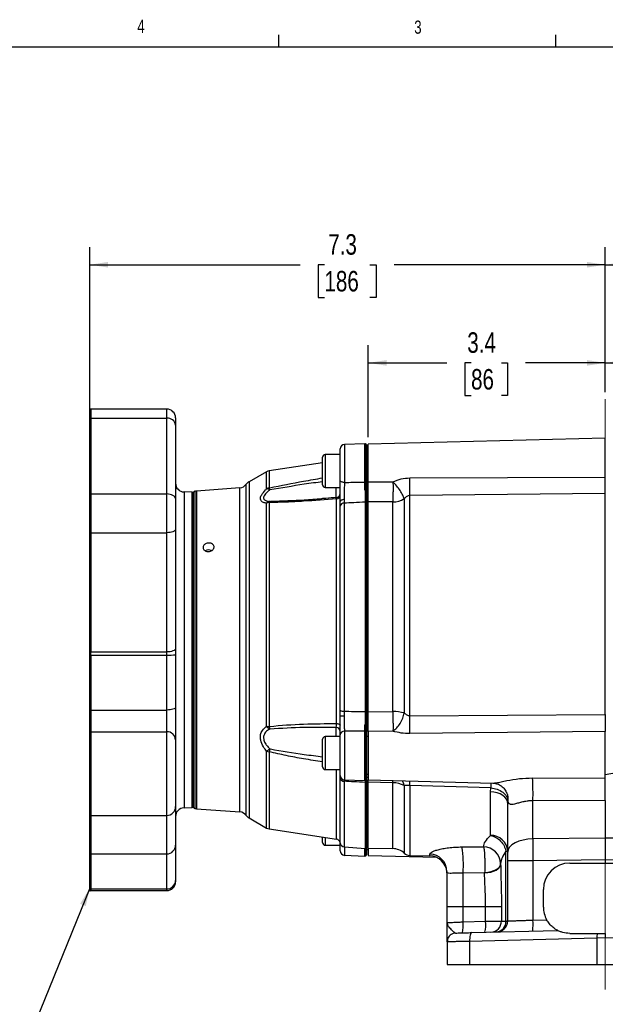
# Model space of a CAD drawing. Header units: inches. Extents: x 0.4 to 16.6, y 0.2 to 10.8.
# Tile 10 of 11: x 8.6 to 12.8, y 3.8 to 10.8. Entities that reach past the tile are written whole.
import ezdxf

# ---------------------------------------------------------------- set-up
doc = ezdxf.new("R2010")
doc.units = ezdxf.units.IN
doc.header["$MEASUREMENT"] = 0
doc.linetypes.add('CENTERX2', pattern=[0.8, 0.5, -0.1, 0.1, -0.1])
doc.layers.add('BORDER', color=7, linetype='Continuous', lineweight=25)
doc.layers.add('SLD-0', color=7, linetype='Continuous', lineweight=25)
doc.styles.add('SLDTEXTSTYLE0', font='TXT', dxfattribs={"width": 0.75})
doc.dimstyles.new('SLDDIMSTYLE0', dxfattribs={"dimtxt": 0.145833, "dimasz": 0.13, "dimexe": 0, "dimexo": 0.0625, "dimgap": 0.036458, "dimtad": 0, "dimtih": 1, "dimtoh": 1, "dimdec": 1, "dimlfac": 2, "dimrnd": 1e-09, "dimzin": 12, "dimdsep": 46, "dimtxsty": 'SLDTEXTSTYLE0', "dimsah": 1, "dimcen": 0.09, "dimadec": 0, "dimazin": 3, "dimtfac": 1, "dimtdec": 1, "dimtofl": 0, "dimtmove": 0, "dimatfit": 3, "dimfxl": 0, "dimfrac": 2, "dimtolj": 1, "dimtzin": 12, "dimarcsym": 0})
doc.dimstyles.new('SLDDIMSTYLE1', dxfattribs={"dimtxt": 0.18, "dimasz": 0.13, "dimexe": 0, "dimexo": 0.0625, "dimgap": 0, "dimtad": 0, "dimtih": 1, "dimtoh": 1, "dimdec": 0, "dimrnd": 1e-09, "dimzin": 0, "dimdsep": 46, "dimtxsty": 'Standard', "dimsah": 1, "dimcen": 0.09, "dimadec": 0, "dimazin": 0, "dimtfac": 0.13, "dimtdec": 0, "dimtofl": 0, "dimtmove": 0, "dimatfit": 3, "dimfxl": 0, "dimfrac": 2, "dimtolj": 1, "dimtzin": 0, "dimarcsym": 0})

# ---------------------------------------------------------------- blocks, each defined once
blk = doc.blocks.new('_D_4')
at = {"layer": 'SLD-0', "color": 7}
for p, q in [((9.127, 8.052), (9.127, 9.2179)), ((12.7906, 8.1877), (12.7906, 9.2179)), ((9.127, 9.0929), (10.6226, 9.0929)), ((10.7946, 9.0929), (10.7502, 9.0929)), ((10.7502, 9.0929), (10.7502, 8.8611)), ((11.1179, 9.0929), (11.1622, 9.0929)), ((11.1622, 9.0929), (11.1622, 8.8611)), ((12.7906, 9.0929), (11.2899, 9.0929)), ((10.7502, 8.8611), (10.7946, 8.8611)), ((11.1622, 8.8611), (11.1179, 8.8611))]:
    blk.add_line(p, q, dxfattribs=at)
for points in [[(9.127, 9.0929), (9.257, 9.0729), (9.257, 9.1129)], [(12.7906, 9.0929), (12.6606, 9.1129), (12.6606, 9.0729)]]:
    blk.add_solid(points, dxfattribs=at)
at = {"layer": 'SLD-0', "color": 7, "char_height": 0.14583, "attachment_point": 1, "style": 'SLDTEXTSTYLE0'}
for s, insert in [('7.3', (10.8216, 9.3104)), ('186', (10.7946, 9.0491))]:
    blk.add_mtext(s, dxfattribs=dict(at, insert=insert))
blk = doc.blocks.new('_D_5')
at = {"layer": 'SLD-0', "color": 7}
for p, q in [((11.1063, 7.8663), (11.1063, 8.52)), ((12.7906, 8.1877), (12.7906, 8.52)), ((11.1063, 8.395), (11.6645, 8.395)), ((11.8365, 8.395), (11.7922, 8.395)), ((11.7922, 8.395), (11.7922, 8.1633)), ((12.052, 8.395), (12.0964, 8.395)), ((12.0964, 8.395), (12.0964, 8.1633)), ((12.7906, 8.395), (12.2241, 8.395)), ((11.7922, 8.1633), (11.8365, 8.1633)), ((12.0964, 8.1633), (12.052, 8.1633))]:
    blk.add_line(p, q, dxfattribs=at)
for points in [[(11.1063, 8.395), (11.2363, 8.375), (11.2363, 8.415)], [(12.7906, 8.395), (12.6606, 8.415), (12.6606, 8.375)]]:
    blk.add_solid(points, dxfattribs=at)
at = {"layer": 'SLD-0', "color": 7, "char_height": 0.14583, "attachment_point": 1, "style": 'SLDTEXTSTYLE0'}
for s, insert in [('3.4', (11.8097, 8.6125)), ('86', (11.8365, 8.3513))]:
    blk.add_mtext(s, dxfattribs=dict(at, insert=insert))
blk = doc.blocks.new('_D_6')
at = {"layer": 'SLD-0', "color": 7}
for p, q in [((12.7906, 8.1877), (12.7906, 8.52)), ((14.0849, 7.5147), (14.0849, 8.52)), ((12.7906, 8.395), (13.1742, 8.395)), ((13.3462, 8.395), (13.3019, 8.395)), ((13.3019, 8.395), (13.3019, 8.1633)), ((13.5617, 8.395), (13.6061, 8.395)), ((13.6061, 8.395), (13.6061, 8.1633)), ((14.0849, 8.395), (13.7338, 8.395)), ((13.3019, 8.1633), (13.3462, 8.1633)), ((13.6061, 8.1633), (13.5617, 8.1633))]:
    blk.add_line(p, q, dxfattribs=at)
for points in [[(12.7906, 8.395), (12.9206, 8.375), (12.9206, 8.415)], [(14.0849, 8.395), (13.9549, 8.415), (13.9549, 8.375)]]:
    blk.add_solid(points, dxfattribs=at)
at = {"layer": 'SLD-0', "color": 7, "char_height": 0.14583, "attachment_point": 1, "style": 'SLDTEXTSTYLE0'}
for s, insert in [('2.6', (13.3193, 8.6125)), ('66', (13.3462, 8.3513))]:
    blk.add_mtext(s, dxfattribs=dict(at, insert=insert))
blk = doc.blocks.new('_D_7')
at = {"layer": 'SLD-0', "color": 7}
for p, q in [((12.7906, 8.1877), (12.7906, 9.2179)), ((14.6179, 6.9914), (14.6179, 9.2179)), ((12.7906, 9.0929), (13.3853, 9.0929)), ((13.5573, 9.0929), (13.5129, 9.0929)), ((13.5129, 9.0929), (13.5129, 8.8611)), ((13.7728, 9.0929), (13.8172, 9.0929)), ((13.8172, 9.0929), (13.8172, 8.8611)), ((14.6179, 9.0929), (13.9449, 9.0929)), ((13.5129, 8.8611), (13.5573, 8.8611)), ((13.8172, 8.8611), (13.7728, 8.8611))]:
    blk.add_line(p, q, dxfattribs=at)
for points in [[(12.7906, 9.0929), (12.9206, 9.0729), (12.9206, 9.1129)], [(14.6179, 9.0929), (14.4879, 9.1129), (14.4879, 9.0729)]]:
    blk.add_solid(points, dxfattribs=at)
at = {"layer": 'SLD-0', "color": 7, "char_height": 0.14583, "attachment_point": 1, "style": 'SLDTEXTSTYLE0'}
for s, insert in [('3.7', (13.5304, 9.3104)), ('93', (13.5573, 9.0491))]:
    blk.add_mtext(s, dxfattribs=dict(at, insert=insert))

msp = doc.modelspace()

# ---------------------------------------------------------------- linework, layer by layer
at = {"color": 7, "linetype": 'Continuous', "lineweight": 25}
for p, q in [((9.127, 8.002), (9.127, 8.0665)), ((9.135, 8.0663), (9.1291, 8.0665)), ((9.6738, 8.0663), (9.135, 8.0663)), ((9.135, 8.0663), (9.135, 8.0018)), ((9.127, 7.4627), (9.127, 8.002)), ((9.1291, 8.0019), (9.1291, 7.4627)), ((9.135, 8.0018), (9.1291, 8.0019)), ((9.135, 8.0018), (9.135, 7.4626)), ((9.135, 8.0018), (9.6738, 8.0018)), ((9.6738, 7.4626), (9.6738, 8.0018)), ((9.7363, 8.0038), (9.7363, 7.9525)), ((9.7363, 7.9525), (9.7363, 7.4295)), ((12.7906, 7.8605), (11.1063, 7.8163)), ((12.7906, 7.5818), (12.7906, 7.8605)), ((10.9061, 7.5581), (10.9061, 7.7839)), ((11.0813, 7.8202), (10.9363, 7.8152)), ((11.0938, 7.8121), (11.0938, 7.5511)), ((11.1063, 7.7745), (11.0938, 7.7745)), ((11.1063, 7.5495), (11.1063, 7.8163)), ((10.7814, 7.5277), (10.7814, 7.7242)), ((10.9061, 7.7432), (10.8004, 7.7432)), ((10.7814, 7.6851), (10.4009, 7.6275)), ((10.3835, 7.6214), (10.2583, 7.5494)), ((11.0938, 7.5699), (11.1063, 7.5699)), ((11.4015, 7.5766), (12.7906, 7.5818)), ((10.193, 7.5065), (9.884, 7.4834)), ((10.8004, 7.5087), (10.9061, 7.5087)), ((11.1063, 7.5495), (11.2816, 7.5486)), ((11.1063, 7.4272), (11.1063, 7.548)), ((9.127, 7.1873), (9.127, 7.4627)), ((9.1291, 7.4627), (9.1291, 7.1873)), ((9.135, 7.4626), (9.1291, 7.4627)), ((9.135, 7.4626), (9.135, 7.1874)), ((9.135, 7.4626), (9.6738, 7.4626)), ((9.6738, 7.1874), (9.6738, 7.4626)), ((9.7363, 7.4295), (9.7363, 7.2108)), ((9.8538, 7.475), (9.7966, 7.4769)), ((9.8613, 7.4671), (9.8613, 5.241)), ((10.8806, 5.8306), (10.8806, 7.4275)), ((10.935, 7.4231), (10.9347, 7.3977)), ((11.0871, 7.4833), (11.0872, 7.49)), ((11.0938, 7.4895), (11.0938, 7.4818)), ((11.0938, 7.4272), (11.0938, 7.4779)), ((11.1063, 7.4272), (11.0938, 7.4272)), ((11.0938, 7.4272), (11.0938, 5.8782)), ((11.1063, 7.4068), (11.1063, 7.4272)), ((11.3615, 7.4295), (11.3615, 5.9055)), ((12.7906, 7.4655), (11.4014, 7.4515)), ((11.4014, 5.886), (11.4014, 7.4515)), ((12.7906, 5.8934), (12.7906, 7.4655)), ((10.3835, 5.8116), (10.3835, 7.3965)), ((10.4009, 7.4015), (10.4009, 5.809)), ((10.906, 7.3768), (10.9061, 7.4063)), ((10.906, 5.9261), (10.906, 7.3768)), ((10.9347, 7.3977), (10.9347, 5.9174)), ((11.0854, 5.9157), (11.0854, 7.4048)), ((11.2805, 7.4059), (11.1063, 7.406)), ((11.1063, 5.9129), (11.1063, 7.406)), ((11.2805, 5.9153), (11.2805, 7.4059)), ((9.127, 6.3392), (9.127, 7.1873)), ((9.135, 7.1874), (9.1291, 7.1873)), ((9.1291, 7.1873), (9.1291, 6.3392)), ((9.135, 7.1874), (9.135, 6.3392)), ((9.135, 7.1874), (9.6738, 7.1874)), ((9.6738, 6.3392), (9.6738, 7.1874)), ((9.7363, 7.2108), (9.7363, 6.3626)), ((9.127, 6.3174), (9.127, 6.3392)), ((9.127, 6.3174), (9.1291, 6.3174)), ((9.127, 5.9263), (9.127, 6.3174)), ((9.1291, 6.3392), (9.135, 6.3392)), ((9.1291, 6.3392), (9.1291, 6.3174)), ((9.1291, 6.3174), (9.1291, 5.9263)), ((9.135, 6.3174), (9.1291, 6.3174)), ((9.135, 6.3392), (9.6738, 6.3392)), ((9.135, 6.3174), (9.135, 5.9264)), ((9.135, 6.3174), (9.6738, 6.3174)), ((9.6738, 5.9264), (9.6738, 6.3174)), ((9.7363, 6.319), (9.7363, 5.9448)), ((9.127, 5.7719), (9.127, 5.9263)), ((9.135, 5.9264), (9.1291, 5.9263)), ((9.1291, 5.9263), (9.1291, 5.7719)), ((9.135, 5.9264), (9.6738, 5.9264)), ((9.135, 5.9264), (9.135, 5.7717)), ((9.6738, 5.7717), (9.6738, 5.9264)), ((9.7363, 5.9448), (9.7363, 5.7142)), ((10.9061, 5.886), (10.906, 5.9261)), ((10.9347, 5.9174), (10.935, 5.8845)), ((11.1063, 5.9129), (11.2805, 5.9153)), ((11.1063, 5.8782), (11.1063, 5.9123)), ((11.4014, 5.886), (12.7906, 5.8934)), ((11.0872, 5.821), (11.0871, 5.8274)), ((11.0938, 5.8782), (11.1063, 5.8782)), ((11.0938, 5.8283), (11.0938, 5.8782)), ((11.0938, 5.8249), (11.0938, 5.8175)), ((11.1063, 5.7731), (11.1063, 5.8782)), ((9.127, 5.1764), (9.127, 5.7719)), ((9.135, 5.7717), (9.1291, 5.7719)), ((9.135, 5.7717), (9.135, 5.1767)), ((9.135, 5.7717), (9.6738, 5.7717)), ((10.9061, 5.4618), (10.9061, 5.7498)), ((11.0938, 5.7697), (11.0938, 5.4336)), ((11.2816, 5.7762), (11.1063, 5.7731)), ((11.1063, 5.7731), (11.1063, 5.4294)), ((12.7906, 5.7731), (11.4015, 5.7584)), ((12.7906, 5.441), (12.7906, 5.7731)), ((9.7363, 5.7142), (9.7363, 5.2392)), ((10.7814, 5.5215), (10.7814, 5.718)), ((10.9061, 5.737), (10.8004, 5.737)), ((11.1063, 5.737), (11.0938, 5.737)), ((10.8004, 5.5025), (10.9061, 5.5025)), ((10.906, 5.4384), (10.9061, 5.4677)), ((11.0938, 5.4712), (11.1063, 5.4712)), ((12.9376, 5.4912), (12.7906, 5.4664)), ((10.9363, 5.4306), (11.0813, 5.4255)), ((11.1063, 5.4472), (11.0938, 5.4472)), ((11.0938, 5.4336), (11.0938, 4.9491)), ((11.1063, 5.4294), (11.9923, 5.4061)), ((11.1063, 5.4143), (11.1063, 5.4294)), ((11.1063, 5.4143), (11.1063, 5.4294)), ((11.2805, 5.4096), (11.1063, 5.4143)), ((11.1063, 4.9435), (11.1063, 5.4143)), ((11.9923, 5.4063), (11.9975, 5.4069)), ((12.274, 5.4432), (12.7906, 5.441)), ((11.9777, 5.3731), (11.4014, 5.3894)), ((11.9751, 5.3446), (11.9777, 5.3731)), ((11.9751, 5.0348), (11.9751, 5.3446)), ((12.0984, 5.2821), (12.0968, 5.2591)), ((12.0968, 4.9165), (12.0968, 5.2591)), ((12.7906, 5.2833), (12.2762, 5.2809)), ((12.2762, 5.0101), (12.2762, 5.2809)), ((12.7906, 5.2833), (12.7906, 5.0162)), ((9.7363, 5.2392), (9.7363, 4.9659)), ((9.7966, 5.2312), (9.8538, 5.2332)), ((9.884, 5.2247), (10.193, 5.2017)), ((9.127, 4.9032), (9.127, 5.1764)), ((9.1291, 5.1765), (9.135, 5.1767)), ((9.135, 5.1767), (9.6738, 5.1767)), ((9.135, 5.1767), (9.135, 4.9034)), ((10.2583, 5.1587), (10.3835, 5.0867)), ((10.4009, 5.0806), (10.8806, 5.0079)), ((10.7814, 4.9839), (10.7814, 5.023)), ((10.9061, 4.9242), (10.9061, 4.9801)), ((12.7906, 5.0162), (12.2762, 5.0101)), ((13.305, 5.0101), (12.7906, 5.0162)), ((12.7906, 5.0162), (12.7906, 4.8601)), ((9.127, 4.6534), (9.127, 4.9021)), ((9.1291, 4.9032), (9.135, 4.9034)), ((9.135, 4.9034), (9.6738, 4.9034)), ((9.135, 4.9034), (9.135, 4.6536)), ((9.7363, 4.9658), (9.7363, 4.7137)), ((10.8004, 4.9649), (10.9061, 4.9649)), ((10.9347, 4.9534), (11.0854, 4.9421)), ((11.0938, 4.9499), (11.0938, 4.896)), ((11.0938, 4.9491), (11.1063, 4.9491)), ((11.0938, 4.9336), (11.1063, 4.9336)), ((11.1063, 4.9435), (11.2805, 4.9404)), ((11.1063, 4.9435), (11.1063, 4.8918)), ((11.7721, 4.9525), (11.9251, 4.9529)), ((11.9251, 4.9529), (11.9251, 4.9532)), ((12.0843, 4.4259), (12.0843, 4.9232)), ((12.0843, 4.9232), (12.0968, 4.9232)), ((10.9363, 4.893), (11.0813, 4.8879)), ((11.1063, 4.8918), (11.5899, 4.8791)), ((11.4014, 4.8929), (11.5439, 4.8892)), ((12.0468, 4.8345), (12.0468, 4.8325)), ((12.0968, 4.426), (12.0968, 4.854)), ((12.2762, 4.854), (12.0968, 4.854)), ((12.7906, 4.8601), (12.2762, 4.854)), ((12.2762, 4.854), (12.2762, 4.4327)), ((12.5381, 4.8377), (12.7906, 4.8377)), ((12.7906, 4.8601), (12.7906, 4.8377)), ((13.305, 4.854), (12.7906, 4.8601)), ((12.7906, 4.8377), (13.0431, 4.8377)), ((11.6652, 4.7744), (11.6655, 4.7678)), ((11.9327, 4.7692), (11.7797, 4.7671)), ((11.7797, 4.5287), (11.7797, 4.7671)), ((11.9327, 4.7679), (11.9327, 4.7692)), ((9.7363, 4.7137), (9.7363, 4.7043)), ((9.127, 4.6416), (9.127, 4.6534)), ((9.135, 4.6536), (9.1291, 4.6534)), ((9.1291, 4.6416), (9.135, 4.6418)), ((9.135, 4.6536), (9.6738, 4.6536)), ((9.135, 4.6536), (9.135, 4.6418)), ((9.135, 4.6418), (9.6738, 4.6418)), ((12.3506, 4.5252), (12.3506, 4.6502)), ((11.6656, 4.5287), (11.7797, 4.5287)), ((11.6656, 4.4147), (11.6656, 4.5287)), ((11.7797, 4.5287), (11.9401, 4.5287)), ((11.7797, 4.4196), (11.7797, 4.5287)), ((11.9401, 4.5287), (12.0524, 4.5287)), ((11.9401, 4.4238), (11.9401, 4.5287)), ((12.0524, 4.5287), (12.0524, 4.4249)), ((11.6656, 4.4147), (11.6695, 4.4149)), ((11.6692, 4.4062), (11.6656, 4.4147)), ((11.6676, 4.4148), (11.6661, 4.4066)), ((11.7797, 4.4196), (11.9401, 4.4238)), ((12.2762, 4.4327), (12.3736, 4.4352)), ((11.8415, 4.3434), (12.4507, 4.3593)), ((11.6656, 4.2779), (11.6656, 4.1177)), ((12.7313, 4.3046), (11.8263, 4.2809)), ((11.8263, 4.2809), (11.8263, 4.1177)), ((12.5381, 4.3377), (12.7331, 4.3377)), ((12.7906, 4.3057), (12.7313, 4.3046)), ((12.7313, 4.3046), (12.7313, 4.1177)), ((12.8498, 4.3046), (12.7906, 4.3057)), ((11.6656, 4.1177), (11.8263, 4.1177)), ((11.8263, 4.1177), (12.7313, 4.1177)), ((12.7313, 4.1177), (12.8498, 4.1177))]:
    msp.add_line(p, q, dxfattribs=at)
at = {"color": 8, "linetype": 'Continuous', "lineweight": 25}
for p, q in [((9.1291, 8.0665), (9.1291, 8.0019)), ((9.6738, 8.0018), (9.6738, 8.0663)), ((10.9363, 7.8152), (10.9363, 7.5446)), ((11.0813, 7.5479), (11.0813, 7.8202)), ((11.0872, 7.548), (11.0872, 7.8199)), ((10.8004, 7.7432), (10.8004, 7.5087)), ((10.3835, 7.4994), (10.3835, 7.6214)), ((10.4009, 7.6275), (10.4009, 7.5049)), ((10.193, 5.2017), (10.193, 7.5065)), ((10.2389, 5.1761), (10.2389, 7.532)), ((10.2583, 7.5494), (10.2583, 5.1587)), ((10.8777, 7.4328), (10.8777, 7.5087)), ((9.7966, 7.4769), (9.7966, 5.2312)), ((9.8538, 7.2941), (9.8538, 7.475)), ((9.8731, 7.4816), (9.8731, 5.2265)), ((9.884, 7.4834), (9.884, 5.2247)), ((9.8538, 5.2332), (9.8538, 7.2941)), ((9.1291, 5.7719), (9.1291, 5.1765)), ((9.6738, 5.1767), (9.6738, 5.7717)), ((10.8777, 5.737), (10.8777, 5.8026)), ((10.9363, 5.7755), (10.9363, 5.4306)), ((11.0813, 5.4255), (11.0813, 5.7762)), ((11.0872, 5.4259), (11.0872, 5.776)), ((10.8004, 5.737), (10.8004, 5.5025)), ((10.3835, 5.0867), (10.3835, 5.6334)), ((10.4009, 5.6299), (10.4009, 5.0806)), ((10.8806, 5.0079), (10.8806, 5.5025)), ((10.906, 4.9813), (10.906, 5.4384)), ((10.9348, 5.4299), (10.9347, 5.4198)), ((10.9347, 5.4198), (10.9347, 4.9534)), ((11.0854, 5.4109), (11.0854, 5.426)), ((11.0854, 4.9421), (11.0854, 5.4109)), ((11.2805, 5.4096), (11.281, 5.4248)), ((11.2805, 4.9404), (11.2805, 5.4096)), ((11.3615, 5.3885), (11.3615, 4.9088)), ((11.4014, 5.3894), (11.4014, 4.8929)), ((9.1291, 5.1765), (9.1291, 4.9032)), ((9.6738, 4.9034), (9.6738, 5.1767)), ((10.8004, 5.0201), (10.8004, 4.9649)), ((9.1291, 4.9028), (9.1291, 4.6534)), ((9.6738, 4.6536), (9.6738, 4.9034)), ((10.9363, 4.9532), (10.9363, 4.893)), ((11.0813, 4.8879), (11.0813, 4.9424)), ((11.0872, 4.8883), (11.0872, 4.9422)), ((11.5439, 4.8892), (11.5439, 4.9015)), ((9.1291, 4.6534), (9.1291, 4.6416)), ((9.6738, 4.6418), (9.6738, 4.6536))]:
    msp.add_line(p, q, dxfattribs=at)
at = {"color": 7, "linetype": 'Continuous', "lineweight": 25, "flags": 128}
for points in [[(10.9363, 7.5446), (10.9303, 7.5449), (10.9247, 7.5458), (10.9194, 7.547), (10.9149, 7.5487), (10.9112, 7.5507), (10.9084, 7.553), (10.9067, 7.5555), (10.9061, 7.5581)], [(11.0872, 7.548), (11.0886, 7.5482), (11.0898, 7.5484), (11.091, 7.5487), (11.092, 7.5491), (11.0928, 7.5495), (11.0933, 7.55), (11.0937, 7.5506), (11.0938, 7.5511)], [(9.7363, 7.4295), (9.7351, 7.4359), (9.7316, 7.4421), (9.7258, 7.4479), (9.718, 7.4529), (9.7086, 7.457), (9.6977, 7.4601), (9.686, 7.462), (9.6738, 7.4626)], [(10.935, 7.4231), (10.9292, 7.4226), (10.9238, 7.4215), (10.9188, 7.4198), (10.9144, 7.4177), (10.9109, 7.4152), (10.9083, 7.4124), (10.9067, 7.4094), (10.9061, 7.4063)], [(9.7363, 7.2108), (9.7351, 7.2062), (9.7316, 7.2019), (9.7258, 7.1978), (9.718, 7.1943), (9.7086, 7.1913), (9.6977, 7.1892), (9.686, 7.1878), (9.6738, 7.1874)], [(9.7363, 6.3626), (9.7351, 6.3581), (9.7316, 6.3537), (9.7258, 6.3496), (9.718, 6.3461), (9.7086, 6.3432), (9.6977, 6.341), (9.686, 6.3397), (9.6738, 6.3392)], [(9.7363, 5.9448), (9.7351, 5.9412), (9.7316, 5.9378), (9.7258, 5.9346), (9.718, 5.9318), (9.7086, 5.9295), (9.6977, 5.9278), (9.686, 5.9267), (9.6738, 5.9264)], [(11.0854, 5.9157), (11.087, 5.9157), (11.0886, 5.9158), (11.09, 5.916), (11.0913, 5.9163), (11.0924, 5.9167), (11.0932, 5.9171), (11.0937, 5.9176), (11.0938, 5.9181)], [(10.8806, 5.8306), (10.8858, 5.8301), (10.8906, 5.8293), (10.895, 5.8281), (10.8989, 5.8267), (10.902, 5.825), (10.9042, 5.8231), (10.9056, 5.8211), (10.9061, 5.8191)], [(11.0872, 5.821), (11.0886, 5.8209), (11.0898, 5.8206), (11.091, 5.8203), (11.092, 5.8198), (11.0928, 5.8193), (11.0933, 5.8188), (11.0937, 5.8182), (11.0938, 5.8175)], [(11.0854, 5.4109), (11.087, 5.4109), (11.0886, 5.4112), (11.09, 5.4116), (11.0913, 5.4123), (11.0924, 5.4131), (11.0932, 5.414), (11.0937, 5.415), (11.0938, 5.4161)], [(12.0968, 5.2591), (12.0945, 5.2755), (12.0876, 5.2913), (12.0764, 5.3059), (12.0614, 5.3188), (12.043, 5.3294), (12.0219, 5.3374), (11.999, 5.3425), (11.9751, 5.3446)], [(12.2762, 5.0101), (12.2408, 5.0077), (12.2069, 5.0019), (12.1759, 4.993), (12.1489, 4.9813), (12.1267, 4.9673), (12.1103, 4.9514), (12.1002, 4.9343), (12.0968, 4.9165)], [(12.0468, 4.8342), (12.0447, 4.8222), (12.0383, 4.8106), (12.028, 4.7997), (12.014, 4.7901), (11.9968, 4.782), (11.9771, 4.7757), (11.9555, 4.7714), (11.9327, 4.7692)], [(11.9327, 4.7679), (11.9555, 4.77), (11.9771, 4.7743), (11.9968, 4.7806), (12.014, 4.7886), (12.028, 4.7982), (12.0383, 4.809), (12.0447, 4.8205), (12.0468, 4.8325)], [(11.8415, 4.3434), (11.8383, 4.3421), (11.8353, 4.3385), (11.8325, 4.3327), (11.8302, 4.3249), (11.8283, 4.3155), (11.827, 4.3047), (11.8264, 4.293), (11.8263, 4.2809)], [(11.7264, 4.3403), (11.7145, 4.3389), (11.7035, 4.3353)]]:
    msp.add_lwpolyline(points, dxfattribs=at)
at = {"color": 7, "linetype": 'Continuous', "lineweight": 25}
for centre, radius, start, end in [((9.127, 8.004), 0.0625, 88, 90), ((9.6738, 8.0038), 0.0625, 360, 90), ((9.127, 7.9227), 0.0793, 88.42407, 90.00007), ((9.6798, 7.945), 0.0571, 7.57185, 95.95922), ((10.9374, 7.7839), 0.0312, 92, 180), ((11.0824, 7.789), 0.0313, 81.0288, 92), ((11.086, 7.8121), 0.00781, 0, 81.0288), ((10.8004, 7.7242), 0.019, 90, 180), ((10.4084, 7.578), 0.05, 98.6206, 119.89158), ((8.0338, 7.5142), 3.3682, 358.93291, 1.06055), ((9.7988, 7.5394), 0.0625, 180, 268), ((10.1884, 7.5688), 0.0625, 274.27043, 323.9524), ((10.2894, 7.4952), 0.0625, 119.89158, 143.9524), ((10.4081, 7.4518), 0.0536, 97.70786, 117.33585), ((10.3787, 7.4525), 0.0472, 55.01539, 84.23665), ((10.2915, 7.4585), 0.1188, 15.96128, 23.01565), ((10.8004, 7.5277), 0.019, 180, 270), ((11.0824, 7.625), 0.0771, 269.18745, 273.62137), ((9.127, 7.3449), 0.1179, 88.93968, 90.00009), ((9.8535, 7.4671), 0.00781, 0, 88), ((9.877, 7.4665), 0.0156, 104.40046, 180), ((9.8886, 7.421), 0.0625, 94.27043, 104.40046), ((10.8761, 7.4673), 0.03, 274.28205, 359.98543), ((10.8798, 7.4539), 0.0264, 271.65189, 354.03401), ((11.0887, 7.4634), 0.0266, 78.89153, 93.17936), ((11.2805, 7.5571), 0.1511, 270.01667, 302.4251), ((10.4133, 7.3731), 0.038, 101.48007, 141.87402), ((10.4078, 7.3445), 0.0574, 96.95333, 115.11058), ((10.4173, 7.3981), 0.0167, 133.46138, 168.28849), ((10.9335, 7.3691), 0.0286, 87.47008, 164.3883), ((11.0867, 7.3977), 0.00721, 10.30206, 100.43448), ((9.127, 7.3541), 0.1668, 269.99992, 270.74936), ((9.9707, 7.0158), 0.0489, 64.90601, 118.25032), ((9.127, 6.5059), 0.1668, 269.99992, 270.74936), ((9.6894, 6.9371), 0.6199, 268.55658, 274.33763), ((9.127, 6.1382), 0.2119, 269.99994, 270.58973), ((10.9298, 5.9529), 0.0358, 228.31319, 277.95275), ((10.9282, 6.0323), 0.1479, 261.42982, 272.65269), ((11.2827, 5.5944), 0.3209, 75.7789, 90.38323), ((7.8848, 5.822), 3.5172, 358.96414, 1.04227), ((9.127, 5.7039), 0.068, 88.16178, 90.00003), ((9.6763, 5.7116), 0.0601, 2.51637, 92.31263), ((10.407, 5.9096), 0.1008, 256.48033, 266.5117), ((10.4418, 5.8522), 0.0711, 214.81542, 239.52755), ((10.52, 5.8315), 0.1212, 190.67956, 199.5382), ((10.877, 5.7735), 0.0291, 1.51478, 88.64489), ((10.9346, 5.7469), 0.0287, 86.75693, 174.19987), ((11.0824, 5.7376), 0.0386, 82.75793, 91.61886), ((11.087, 5.7691), 0.0069, 5.59376, 87.733), ((10.8004, 5.718), 0.019, 90, 180), ((10.1087, 6.0063), 0.4633, 306.38154, 309.88879), ((10.4073, 5.7075), 0.0779, 252.21537, 265.31257), ((12.5484, 5.1414), 2.2024, 166.62537, 167.18548), ((10.8004, 5.5215), 0.019, 180, 270), ((10.9374, 5.4618), 0.0312, 180, 268), ((10.9326, 5.448), 0.0283, 199.69248, 274.36042), ((11.0824, 5.4567), 0.0313, 268, 278.9712), ((11.086, 5.4336), 0.00781, 278.9712, 0), ((11.281, 5.2458), 0.1638, 60.55888, 90.1645), ((10.209, 5.3344), 2.0678, 358.51844, 3.01615), ((9.6738, 5.2392), 0.0625, 270, 0), ((9.7988, 5.1687), 0.0625, 92, 180), ((9.8535, 5.241), 0.00781, 272, 0), ((9.877, 5.2417), 0.0156, 180, 255.59954), ((9.8886, 5.2871), 0.0625, 255.59954, 265.72957), ((10.1884, 5.1393), 0.0625, 36.0476, 85.72957), ((9.127, 5.2389), 0.0625, 270, 272), ((10.2894, 5.2129), 0.0625, 216.0476, 240.10842), ((10.4084, 5.1301), 0.05, 240.10842, 261.3794), ((10.8004, 4.9839), 0.019, 180, 270), ((10.8761, 4.9783), 0.03, 5.8604, 81.3794), ((10.937, 4.9845), 0.0313, 185.8604, 265.72957), ((11.9785, 4.9164), 0.1185, 3.28537, 91.64761), ((9.127, 4.9657), 0.0625, 270, 272), ((9.6738, 4.9659), 0.0625, 270, 0), ((10.9374, 4.9242), 0.0313, 180, 268), ((11.086, 4.9499), 0.00781, 265.72957, 0), ((11.2783, 4.8154), 0.125, 48.29189, 89), ((11.4031, 4.9554), 0.0625, 228.29189, 268.5), ((11.5411, 4.7771), 0.1244, 0.23456, 88.74934), ((10.9988, 4.8279), 0.7833, 355.55113, 9.15708), ((11.9251, 4.8314), 0.1218, 1.46145, 89.98805), ((11.9251, 4.8311), 0.1218, 1.45482, 89.98163), ((11.0824, 4.9191), 0.0312, 268, 278.9712), ((11.086, 4.896), 0.00781, 278.9712, 0), ((11.5406, 4.7642), 0.125, 4.4923, 88.5), ((12.5381, 4.6502), 0.1875, 90, 180), ((9.675, 4.7149), 0.0613, 268.89081, 358.8461), ((9.6738, 4.7043), 0.0625, 270, 0), ((9.127, 4.7184), 0.065, 269.99998, 271.92256), ((9.127, 4.7041), 0.0625, 270, 272), ((12.5381, 4.5252), 0.1875, 180, 208.67907), ((11.552, 4.3943), 0.229, 346.69056, 6.32804), ((11.7125, 4.3985), 0.229, 346.69056, 6.32804), ((11.975, 4.4243), 0.0774, 271.91514, 0.46017), ((12.0102, 4.4219), 0.0742, 274.58207, 3.10305), ((12.0188, 4.426), 0.078, 271.5, 360), ((11.8277, 4.4015), 0.4495, 354.02379, 3.97697), ((11.7281, 4.2779), 0.0625, 150.53653, 180), ((12.9336, 4.3105), 0.2024, 172.26346, 181.66845)]:
    msp.add_arc(centre, radius, start, end, dxfattribs=at)
at = {"color": 8, "linetype": 'Continuous', "lineweight": 25}
msp.add_arc((8.8781, 5.4485), 2.524, 358.65823, 359.3894, dxfattribs=at)
for points, knots in [([(10.4009, 7.5049), (10.4026, 7.5053), (10.4838, 7.5232), (10.6106, 7.5479), (10.7364, 7.5694), (10.7814, 7.577)], [0, 0, 0, 0, 0.0134255, 0.6468449, 1, 1, 1, 1]), ([(10.7814, 7.5499), (10.738, 7.5439), (10.6123, 7.5265), (10.4875, 7.5051), (10.4058, 7.4911)], [0, 0, 0, 0, 0.345339, 1, 1, 1, 1]), ([(10.8806, 7.4275), (10.8805, 7.429), (10.8801, 7.4336), (10.8794, 7.4375), (10.8787, 7.4369), (10.8785, 7.4367)], [0, 0, 0, 0, 0.250335, 0.777294, 1, 1, 1, 1]), ([(10.4058, 7.4103), (10.4073, 7.4103), (10.4111, 7.4104), (10.4149, 7.4106), (10.4172, 7.4107)], [0, 0, 0, 0, 0.404496, 1, 1, 1, 1]), ([(10.7814, 5.5576), (10.7364, 5.5645), (10.6502, 5.5778), (10.5232, 5.6017), (10.4417, 5.6205), (10.4009, 5.6299)], [0, 0, 0, 0, 0.3529359, 0.6762608, 1, 1, 1, 1]), ([(10.4058, 5.6509), (10.4073, 5.6506), (10.4888, 5.6346), (10.614, 5.6145), (10.738, 5.5996), (10.7814, 5.5944)], [0, 0, 0, 0, 0.012371, 0.654848, 1, 1, 1, 1]), ([(11.3615, 5.3885), (11.3591, 5.3994), (11.3561, 5.4134), (11.3481, 5.4213), (11.3464, 5.4231)], [0, 0, 0, 0, 0.774028, 1, 1, 1, 1]), ([(11.9782, 5.4065), (11.9782, 5.403), (11.9781, 5.3953), (11.9778, 5.3809), (11.9777, 5.3731)], [0, 0, 0, 0, 0.460408, 1, 1, 1, 1]), ([(11.9975, 5.4069), (12.0032, 5.4073), (12.0168, 5.4083), (12.05, 5.416), (12.1037, 5.4273), (12.1793, 5.4405), (12.2424, 5.4423), (12.274, 5.4432)], [0, 0, 0, 0, 0.108768, 0.25732, 0.405863, 0.703013, 1, 1, 1, 1]), ([(12.09, 5.3363), (12.0909, 5.3346), (12.0954, 5.3253), (12.0989, 5.3068), (12.0985, 5.2902), (12.0984, 5.2821)], [0, 0, 0, 0, 0.107457, 0.558404, 1, 1, 1, 1]), ([(11.6695, 4.4149), (11.6705, 4.4149), (11.6735, 4.4151), (11.6954, 4.416), (11.7248, 4.4173), (11.7533, 4.4185), (11.7706, 4.4192), (11.7797, 4.4196)], [0, 0, 0, 0, 0.143084, 0.432629, 0.680036, 0.831059, 1, 1, 1, 1]), ([(11.7264, 4.3403), (11.723, 4.3418), (11.7156, 4.3448), (11.6973, 4.365), (11.6752, 4.3861), (11.671, 4.3999), (11.6692, 4.4062)], [0, 0, 0, 0, 0.205845, 0.44814, 0.748843, 1, 1, 1, 1])]:
    msp.add_open_spline(points, degree=3, knots=knots, dxfattribs=at)
at = {"color": 7, "linetype": 'Continuous', "lineweight": 25}
for points, knots in [([(11.2816, 7.5486), (11.3006, 7.5567), (11.3387, 7.5729), (11.3805, 7.5753), (11.4015, 7.5766)], [0, 0, 0, 0, 0.499962, 1, 1, 1, 1]), ([(12.7906, 7.4655), (12.7906, 7.4731), (12.7906, 7.4909), (12.7906, 7.5273), (12.7906, 7.5598), (12.7906, 7.5777), (12.7906, 7.5818)], [0, 0, 0, 0, 0.246613, 0.575057, 0.903498, 1, 1, 1, 1]), ([(10.3835, 7.3965), (10.3758, 7.398), (10.3571, 7.4015), (10.3401, 7.4146), (10.3379, 7.4355), (10.3487, 7.4607), (10.3667, 7.4827), (10.3807, 7.4967), (10.3835, 7.4994)], [0, 0, 0, 0, 0.162337, 0.395787, 0.554182, 0.711926, 0.942817, 1, 1, 1, 1]), ([(10.9061, 7.4063), (10.9061, 7.4093), (10.9061, 7.4272), (10.9061, 7.4643), (10.9061, 7.5148), (10.9061, 7.5446), (10.9061, 7.5581)], [0, 0, 0, 0, 0.067291, 0.398, 0.728909, 1, 1, 1, 1]), ([(10.9363, 7.5446), (10.9361, 7.5338), (10.9357, 7.51), (10.9352, 7.4696), (10.935, 7.4399), (10.935, 7.4255), (10.935, 7.4231)], [0, 0, 0, 0, 0.271237, 0.602164, 0.932744, 1, 1, 1, 1]), ([(10.9363, 7.5446), (10.9567, 7.5451), (11.0051, 7.5461), (11.0534, 7.5472), (11.0813, 7.5479)], [0, 0, 0, 0, 0.4232733, 1, 1, 1, 1]), ([(11.0805, 7.4915), (11.0805, 7.4967), (11.0807, 7.516), (11.081, 7.5344), (11.0813, 7.5479)], [0, 0, 0, 0, 0.270251, 1, 1, 1, 1]), ([(11.0872, 7.49), (11.0872, 7.5042), (11.0872, 7.5242), (11.0872, 7.5427), (11.0872, 7.548)], [0, 0, 0, 0, 0.710596, 1, 1, 1, 1]), ([(11.0938, 7.5511), (11.0938, 7.5455), (11.0938, 7.5259), (11.0938, 7.5046), (11.0938, 7.4895)], [0, 0, 0, 0, 0.289375, 1, 1, 1, 1]), ([(11.1063, 7.406), (11.1063, 7.4164), (11.1063, 7.4372), (11.1063, 7.4781), (11.1063, 7.5171), (11.1063, 7.5399), (11.1063, 7.5495)], [0, 0, 0, 0, 0.268628, 0.53726, 0.805824, 1, 1, 1, 1]), ([(11.2816, 7.5486), (11.2817, 7.5336), (11.2819, 7.5085), (11.2817, 7.4691), (11.2813, 7.4343), (11.2808, 7.4153), (11.2805, 7.4059)], [0, 0, 0, 0, 0.30035, 0.499876, 0.756118, 1, 1, 1, 1]), ([(11.3615, 7.4295), (11.3587, 7.4376), (11.353, 7.4543), (11.3338, 7.4862), (11.3092, 7.5195), (11.2906, 7.5391), (11.2816, 7.5486)], [0, 0, 0, 0, 0.243136, 0.5, 0.756864, 1, 1, 1, 1]), ([(10.4058, 7.4911), (10.403, 7.4889), (10.3895, 7.478), (10.3715, 7.4606), (10.3607, 7.4409), (10.3614, 7.4311), (10.3658, 7.4225), (10.3731, 7.4175), (10.3878, 7.4125), (10.3981, 7.4112), (10.4058, 7.4103)], [0, 0, 0, 0, 0.060426, 0.295827, 0.448101, 0.575654, 0.598782, 0.771911, 0.830481, 1, 1, 1, 1]), ([(10.8806, 7.4275), (10.8025, 7.4216), (10.6832, 7.4126), (10.5232, 7.4044), (10.4417, 7.4025), (10.4009, 7.4015)], [0, 0, 0, 0, 0.486338, 0.743005, 1, 1, 1, 1]), ([(10.4172, 7.4107), (10.4952, 7.4136), (10.6135, 7.4179), (10.7326, 7.4264), (10.7733, 7.4293)], [0, 0, 0, 0, 0.658517, 1, 1, 1, 1]), ([(10.8784, 7.4377), (10.8538, 7.4355), (10.8184, 7.4324), (10.7831, 7.4301), (10.7724, 7.4294)], [0, 0, 0, 0, 0.696425, 1, 1, 1, 1]), ([(11.0855, 7.4842), (11.0854, 7.4843), (11.0836, 7.4866), (11.0819, 7.489), (11.0805, 7.4914), (11.0805, 7.4915)], [0, 0, 0, 0, 0.066377, 0.9799136, 1, 1, 1, 1]), ([(11.0805, 7.4915), (11.0807, 7.4914), (11.0824, 7.4906), (11.0847, 7.49), (11.0867, 7.49), (11.0872, 7.49)], [0, 0, 0, 0, 0.122007, 0.78766, 1, 1, 1, 1]), ([(11.0854, 7.4048), (11.0854, 7.4152), (11.0854, 7.4359), (11.0855, 7.4657), (11.0855, 7.4818), (11.0855, 7.4842)], [0, 0, 0, 0, 0.46098, 0.92197, 1, 1, 1, 1]), ([(11.0855, 7.4842), (11.0857, 7.484), (11.086, 7.4836), (11.0866, 7.4833), (11.087, 7.4833), (11.0871, 7.4833)], [0, 0, 0, 0, 0.389404, 0.782582, 1, 1, 1, 1]), ([(11.0871, 7.4833), (11.088, 7.4832), (11.0897, 7.4831), (11.0918, 7.4828), (11.0933, 7.4824), (11.0938, 7.482), (11.0938, 7.4818), (11.0938, 7.4818), (11.0938, 7.4818)], [0, 0, 0, 0, 0.2351758, 0.4703331, 0.7059778, 0.9423171, 0.9813475, 1, 1, 1, 1]), ([(11.0938, 7.4818), (11.0938, 7.4798), (11.0938, 7.4632), (11.0938, 7.4321), (11.0938, 7.41), (11.0938, 7.399)], [0, 0, 0, 0, 0.0626257, 0.5313083, 1, 1, 1, 1]), ([(11.4014, 7.4515), (11.3975, 7.4512), (11.3897, 7.4505), (11.3752, 7.4436), (11.367, 7.4351), (11.3615, 7.4295)], [0, 0, 0, 0, 0.249707, 0.501478, 1, 1, 1, 1]), ([(11.0854, 7.4048), (11.0578, 7.4035), (11.0076, 7.4011), (10.9573, 7.3987), (10.9347, 7.3977)], [0, 0, 0, 0, 0.549647, 1, 1, 1, 1]), ([(9.949, 7.1078), (9.9529, 7.1096), (9.9608, 7.1131), (9.9743, 7.1143), (9.9873, 7.1125), (9.9984, 7.1073), (10.0064, 7.0996), (10.0104, 7.09), (10.0098, 7.0797), (10.005, 7.0698), (9.9962, 7.0615), (9.9846, 7.0557), (9.9714, 7.0531), (9.9581, 7.054), (9.9462, 7.0585), (9.9371, 7.0658), (9.9318, 7.0751), (9.9309, 7.0853), (9.9345, 7.0953), (9.9411, 7.103), (9.9468, 7.1065), (9.949, 7.1078)], [0, 0, 0, 0, 0.053739, 0.107473, 0.161312, 0.215262, 0.269172, 0.322856, 0.376266, 0.429569, 0.48302, 0.536749, 0.590679, 0.644618, 0.698433, 0.752112, 0.805712, 0.859285, 0.912853, 0.966422, 1, 1, 1, 1]), ([(9.135, 6.3174), (9.135, 6.3193), (9.135, 6.3231), (9.135, 6.3305), (9.135, 6.3357), (9.135, 6.3392)], [0, 0, 0, 0, 0.253152, 0.506303, 1, 1, 1, 1]), ([(9.6738, 6.3174), (9.6738, 6.3174), (9.6738, 6.3211), (9.6738, 6.3267), (9.6738, 6.3339), (9.6738, 6.3375), (9.6738, 6.3392)], [0, 0, 0, 0, 0.000053, 0.493701, 0.746851, 1, 1, 1, 1]), ([(9.7363, 6.3626), (9.7363, 6.3591), (9.7363, 6.352), (9.7363, 6.3375), (9.7363, 6.3264), (9.7363, 6.319)], [0, 0, 0, 0, 0.253159, 0.506319, 1, 1, 1, 1]), ([(10.9061, 5.7498), (10.9061, 5.7612), (10.9061, 5.784), (10.9061, 5.8327), (10.9061, 5.8682), (10.9061, 5.8859), (10.9061, 5.886)], [0, 0, 0, 0, 0.332453, 0.664935, 0.996731, 1, 1, 1, 1]), ([(10.9347, 5.9174), (10.9573, 5.9172), (11.0076, 5.9166), (11.0578, 5.916), (11.0854, 5.9157)], [0, 0, 0, 0, 0.450353, 1, 1, 1, 1]), ([(10.935, 5.8845), (10.935, 5.8844), (10.935, 5.8703), (10.9352, 5.8419), (10.9356, 5.8029), (10.936, 5.7847), (10.9363, 5.7755)], [0, 0, 0, 0, 0.003267, 0.334916, 0.667383, 1, 1, 1, 1]), ([(11.0855, 5.8266), (11.0855, 5.8288), (11.0855, 5.8438), (11.0854, 5.8745), (11.0854, 5.9019), (11.0854, 5.9157)], [0, 0, 0, 0, 0.07803, 0.53902, 1, 1, 1, 1]), ([(11.0938, 5.9181), (11.0938, 5.9035), (11.0938, 5.8743), (11.0938, 5.8423), (11.0938, 5.8267), (11.0938, 5.8249)], [0, 0, 0, 0, 0.4686917, 0.9373743, 1, 1, 1, 1]), ([(11.1063, 5.7731), (11.1063, 5.7825), (11.1063, 5.8014), (11.1063, 5.8408), (11.1063, 5.8795), (11.1063, 5.903), (11.1063, 5.9129)], [0, 0, 0, 0, 0.268524, 0.537048, 0.80557, 1, 1, 1, 1]), ([(11.2805, 5.9153), (11.2808, 5.9029), (11.2813, 5.8775), (11.2817, 5.841), (11.2819, 5.8046), (11.2817, 5.7869), (11.2816, 5.7762)], [0, 0, 0, 0, 0.243882, 0.500124, 0.699655, 1, 1, 1, 1]), ([(11.2816, 5.7762), (11.2906, 5.7832), (11.3092, 5.7975), (11.3338, 5.8307), (11.353, 5.8683), (11.3587, 5.8933), (11.3615, 5.9055)], [0, 0, 0, 0, 0.243136, 0.5, 0.756864, 1, 1, 1, 1]), ([(11.3615, 5.9055), (11.367, 5.9005), (11.3752, 5.8931), (11.3896, 5.8867), (11.3975, 5.8862), (11.4014, 5.886)], [0, 0, 0, 0, 0.497935, 0.748079, 1, 1, 1, 1]), ([(12.7906, 5.8934), (12.7906, 5.8831), (12.7906, 5.8592), (12.7906, 5.8201), (12.7906, 5.7904), (12.7906, 5.7763), (12.7906, 5.7731)], [0, 0, 0, 0, 0.246614, 0.575057, 0.903499, 1, 1, 1, 1]), ([(10.4009, 5.809), (10.4026, 5.8092), (10.4838, 5.8182), (10.6436, 5.828), (10.8025, 5.8298), (10.8806, 5.8306)], [0, 0, 0, 0, 0.010657, 0.513477, 1, 1, 1, 1]), ([(10.8777, 5.8026), (10.8779, 5.8037), (10.8787, 5.8068), (10.8798, 5.8157), (10.8803, 5.8257), (10.8806, 5.8306)], [0, 0, 0, 0, 0.207401, 0.604963, 1, 1, 1, 1]), ([(11.0805, 5.8198), (11.0805, 5.8199), (11.082, 5.8222), (11.0838, 5.8244), (11.0855, 5.8266)], [0, 0, 0, 0, 0.020091, 1, 1, 1, 1]), ([(11.0872, 5.821), (11.0867, 5.821), (11.0846, 5.8212), (11.0823, 5.8206), (11.0807, 5.8199), (11.0805, 5.8198)], [0, 0, 0, 0, 0.2426444, 0.878047, 1, 1, 1, 1]), ([(11.0813, 5.7762), (11.081, 5.7856), (11.0807, 5.7984), (11.0805, 5.8153), (11.0805, 5.8198)], [0, 0, 0, 0, 0.729749, 1, 1, 1, 1]), ([(11.0871, 5.8274), (11.0869, 5.8274), (11.0865, 5.8274), (11.086, 5.8271), (11.0857, 5.8268), (11.0855, 5.8266)], [0, 0, 0, 0, 0.2871122, 0.641942, 1, 1, 1, 1]), ([(11.0871, 5.8274), (11.088, 5.8274), (11.0897, 5.8272), (11.0918, 5.8267), (11.0933, 5.826), (11.0938, 5.8254), (11.0938, 5.825), (11.0938, 5.8249), (11.0938, 5.8249)], [0, 0, 0, 0, 0.235176, 0.470333, 0.705978, 0.942317, 0.981347, 1, 1, 1, 1]), ([(11.0872, 5.776), (11.0872, 5.7854), (11.0872, 5.7986), (11.0872, 5.816), (11.0872, 5.821)], [0, 0, 0, 0, 0.71275, 1, 1, 1, 1]), ([(11.0938, 5.8175), (11.0938, 5.8122), (11.0938, 5.7937), (11.0938, 5.7797), (11.0938, 5.7697)], [0, 0, 0, 0, 0.287279, 1, 1, 1, 1]), ([(10.3835, 5.6334), (10.3758, 5.6433), (10.3571, 5.6675), (10.3401, 5.7065), (10.3379, 5.7446), (10.3487, 5.778), (10.3667, 5.7989), (10.3807, 5.8095), (10.3835, 5.8116)], [0, 0, 0, 0, 0.162337, 0.395787, 0.554182, 0.711926, 0.942817, 1, 1, 1, 1]), ([(10.4058, 5.7909), (10.403, 5.7893), (10.3895, 5.7815), (10.3715, 5.7658), (10.3607, 5.7403), (10.3614, 5.7228), (10.3658, 5.7043), (10.3731, 5.6899), (10.3878, 5.6692), (10.3981, 5.6587), (10.4058, 5.6509)], [0, 0, 0, 0, 0.060426, 0.295827, 0.448101, 0.575654, 0.598782, 0.771911, 0.830481, 1, 1, 1, 1]), ([(10.8777, 5.8026), (10.8021, 5.803), (10.6443, 5.8039), (10.4875, 5.7954), (10.4058, 5.7909)], [0, 0, 0, 0, 0.478666, 1, 1, 1, 1]), ([(11.0813, 5.7762), (11.0534, 5.7761), (11.0051, 5.7759), (10.9567, 5.7757), (10.9363, 5.7755)], [0, 0, 0, 0, 0.576727, 1, 1, 1, 1]), ([(11.4015, 5.7584), (11.3805, 5.7591), (11.3387, 5.7604), (11.3006, 5.7709), (11.2816, 5.7762)], [0, 0, 0, 0, 0.500346, 1, 1, 1, 1]), ([(11.0854, 5.4109), (11.0578, 5.4125), (11.0076, 5.4154), (10.9573, 5.4184), (10.9347, 5.4198)], [0, 0, 0, 0, 0.549647, 1, 1, 1, 1]), ([(11.0938, 5.449), (11.0938, 5.4474), (11.0938, 5.4416), (11.0938, 5.4269), (11.0938, 5.4161)], [0, 0, 0, 0, 0.265142, 1, 1, 1, 1]), ([(11.9965, 5.4062), (12.0053, 5.4049), (12.0235, 5.4023), (12.0524, 5.3872), (12.0768, 5.3642), (12.086, 5.3455), (12.0905, 5.3364)], [0, 0, 0, 0, 0.2393434, 0.4923991, 0.7496287, 1, 1, 1, 1]), ([(12.7906, 5.2833), (12.7906, 5.2961), (12.7906, 5.3218), (12.7906, 5.365), (12.7906, 5.4054), (12.7906, 5.4295), (12.7906, 5.4398), (12.7906, 5.441)], [0, 0, 0, 0, 0.2425125, 0.4850269, 0.7275175, 0.9701409, 1, 1, 1, 1]), ([(11.4014, 5.3894), (11.3975, 5.3895), (11.3897, 5.3898), (11.3752, 5.3889), (11.367, 5.3887), (11.3615, 5.3885)], [0, 0, 0, 0, 0.249707, 0.501478, 1, 1, 1, 1]), ([(11.9777, 5.3731), (11.9926, 5.3704), (12.0236, 5.3648), (12.0635, 5.3427), (12.0916, 5.3135), (12.0962, 5.2923), (12.0984, 5.2821)], [0, 0, 0, 0, 0.240339, 0.499999, 0.759053, 1, 1, 1, 1]), ([(12.2762, 5.2809), (12.2734, 5.2809), (12.2676, 5.2809), (12.2587, 5.2806), (12.2493, 5.2799), (12.2427, 5.2792), (12.2377, 5.2786), (12.23, 5.2776), (12.2185, 5.2757), (12.2026, 5.2724), (12.1879, 5.2689), (12.1723, 5.2646), (12.1585, 5.2608), (12.1413, 5.2564), (12.1274, 5.2542), (12.1169, 5.2552), (12.1087, 5.2584), (12.1018, 5.2661), (12.0995, 5.2766), (12.0984, 5.2821)], [0, 0, 0, 0, 0.0282441, 0.0584819, 0.0907151, 0.1249455, 0.1270014, 0.1430211, 0.2057355, 0.2502346, 0.3179251, 0.3751831, 0.4403261, 0.5003763, 0.6253825, 0.6872179, 0.7500374, 0.8700007, 1, 1, 1, 1]), ([(11.9251, 4.9532), (11.9274, 4.9656), (11.9321, 4.9905), (11.9607, 5.02), (11.9751, 5.0348)], [0, 0, 0, 0, 0.498336, 1, 1, 1, 1]), ([(11.9751, 5.0348), (11.9876, 5.0309), (12.0133, 5.0229), (12.0473, 4.996), (12.0734, 4.9614), (12.0808, 4.9357), (12.0843, 4.9232)], [0, 0, 0, 0, 0.242744, 0.5, 0.757256, 1, 1, 1, 1]), ([(11.5439, 4.9015), (11.5444, 4.9036), (11.5454, 4.9079), (11.5557, 4.9158), (11.5738, 4.9243), (11.6005, 4.9329), (11.6351, 4.9408), (11.6764, 4.9472), (11.7226, 4.9516), (11.7555, 4.9522), (11.7721, 4.9525)], [0, 0, 0, 0, 0.120563, 0.242051, 0.363576, 0.487043, 0.612826, 0.740027, 0.869635, 1, 1, 1, 1]), ([(11.9251, 4.9529), (11.926, 4.9494), (11.9277, 4.9424), (11.93, 4.9248), (11.9319, 4.9029), (11.9333, 4.8777), (11.9341, 4.8504), (11.9343, 4.822), (11.9339, 4.7941), (11.9331, 4.7774), (11.9327, 4.7692)], [0, 0, 0, 0, 0.123406, 0.25, 0.376594, 0.5, 0.623406, 0.75, 0.876594, 1, 1, 1, 1]), ([(12.0843, 4.9232), (12.0736, 4.9071), (12.0521, 4.8751), (12.0486, 4.848), (12.0468, 4.8345)], [0, 0, 0, 0, 0.501367, 1, 1, 1, 1]), ([(12.0468, 4.8325), (12.0471, 4.8083), (12.0476, 4.76), (12.05, 4.6841), (12.052, 4.6068), (12.0522, 4.5548), (12.0524, 4.5287)], [0, 0, 0, 0, 0.250448, 0.500961, 0.750123, 1, 1, 1, 1]), ([(11.6655, 4.7679), (11.6654, 4.7702), (11.6652, 4.7745), (11.6652, 4.7742), (11.6652, 4.7741)], [0, 0, 0, 0, 0.520583, 1, 1, 1, 1]), ([(11.7797, 4.7671), (11.7699, 4.7672), (11.751, 4.7673), (11.7252, 4.7662), (11.7038, 4.765), (11.6817, 4.7643), (11.6671, 4.767), (11.6661, 4.7741), (11.6656, 4.7776)], [0, 0, 0, 0, 0.129018, 0.250386, 0.379269, 0.500373, 0.749854, 1, 1, 1, 1]), ([(11.6656, 4.5287), (11.6656, 4.5521), (11.6656, 4.5995), (11.6656, 4.6673), (11.6656, 4.7291), (11.6656, 4.7616), (11.6656, 4.7776)], [0, 0, 0, 0, 0.246951, 0.5, 0.753049, 1, 1, 1, 1]), ([(11.9401, 4.5287), (11.94, 4.5425), (11.9399, 4.5695), (11.9386, 4.611), (11.9369, 4.652), (11.9349, 4.6933), (11.9332, 4.7319), (11.9329, 4.7563), (11.9327, 4.7679)], [0, 0, 0, 0, 0.164384, 0.322243, 0.49832, 0.665399, 0.84116, 1, 1, 1, 1]), ([(11.6656, 4.2779), (11.6656, 4.2784), (11.6656, 4.2796), (11.6656, 4.2886), (11.6656, 4.3021), (11.6656, 4.3218), (11.6656, 4.3481), (11.6656, 4.3803), (11.6656, 4.4032), (11.6656, 4.4147)], [0, 0, 0, 0, 0.124941, 0.250128, 0.372716, 0.500578, 0.66507, 0.83032, 1, 1, 1, 1]), ([(11.9401, 4.4238), (11.9553, 4.4239), (11.9823, 4.4242), (12.0165, 4.4245), (12.0417, 4.4248), (12.0489, 4.4249), (12.0524, 4.4249)], [0, 0, 0, 0, 0.280923, 0.499958, 0.757431, 1, 1, 1, 1]), ([(12.0524, 4.4249), (12.0559, 4.425), (12.0631, 4.4252), (12.0772, 4.4257), (12.0843, 4.4259)], [0, 0, 0, 0, 0.496248, 1, 1, 1, 1]), ([(12.0843, 4.4259), (12.088, 4.4259), (12.0952, 4.426), (12.0963, 4.426), (12.0968, 4.426)], [0, 0, 0, 0, 0.504309, 1, 1, 1, 1]), ([(12.0968, 4.426), (12.0974, 4.426), (12.0987, 4.4261), (12.1088, 4.4265), (12.1251, 4.4271), (12.1439, 4.4278), (12.1614, 4.4284), (12.1757, 4.4289), (12.1917, 4.4295), (12.2123, 4.4303), (12.2403, 4.4313), (12.2632, 4.4322), (12.2762, 4.4327)], [0, 0, 0, 0, 0.120101, 0.243423, 0.369968, 0.499743, 0.560041, 0.623423, 0.689889, 0.759437, 0.863804, 1, 1, 1, 1]), ([(12.4507, 4.3593), (12.4502, 4.3596), (12.4489, 4.3602), (12.4373, 4.3667), (12.4178, 4.3804), (12.3936, 4.4033), (12.3802, 4.4247), (12.3736, 4.4352)], [0, 0, 0, 0, 0.1010684, 0.2398809, 0.4839921, 0.746038, 1, 1, 1, 1]), ([(11.7264, 4.3403), (11.728, 4.3404), (11.7311, 4.3405), (11.7564, 4.3411), (11.794, 4.3421), (11.826, 4.3429), (11.8415, 4.3434)], [0, 0, 0, 0, 0.243268, 0.499953, 0.756665, 1, 1, 1, 1]), ([(12.5381, 4.3377), (12.5208, 4.3391), (12.4946, 4.3413), (12.4678, 4.3511), (12.4557, 4.3567), (12.4512, 4.3591), (12.4508, 4.3593), (12.4507, 4.3593)], [0, 0, 0, 0, 0.437339, 0.667102, 0.837046, 0.950512, 1, 1, 1, 1]), ([(11.8263, 4.2809), (11.8137, 4.2806), (11.7893, 4.2802), (11.7606, 4.2796), (11.7392, 4.2792), (11.7236, 4.279), (11.6991, 4.2785), (11.6721, 4.278), (11.6677, 4.2779), (11.6656, 4.2779)], [0, 0, 0, 0, 0.140209, 0.270412, 0.3517, 0.42853, 0.500902, 0.754988, 1, 1, 1, 1]), ([(11.7039, 4.3355), (11.6984, 4.3326), (11.6872, 4.3266), (11.6754, 4.3121), (11.6684, 4.2953), (11.6685, 4.2836), (11.6685, 4.2779)], [0, 0, 0, 0, 0.250666, 0.507467, 0.760157, 1, 1, 1, 1]), ([(12.7331, 4.3377), (12.7389, 4.3377), (12.7512, 4.3377), (12.7705, 4.3377), (12.7839, 4.3377), (12.7906, 4.3377)], [0, 0, 0, 0, 0.3113829, 0.6541313, 1, 1, 1, 1]), ([(12.7906, 4.3377), (12.7906, 4.3325), (12.7906, 4.3224), (12.7906, 4.3111), (12.7906, 4.3057)], [0, 0, 0, 0, 0.517869, 1, 1, 1, 1])]:
    msp.add_open_spline(points, degree=3, knots=knots, dxfattribs=at)
for points in [[(12.2762, 5.0101), (12.276, 4.9855), (12.2757, 4.9362), (12.276, 4.8814), (12.2762, 4.854)], [(12.0968, 4.854), (12.0968, 4.865), (12.0968, 4.8869), (12.0968, 4.9066), (12.0968, 4.9165)]]:
    msp.add_open_spline(points, degree=3, dxfattribs=at)
at = {"layer": 'BORDER'}
for p, q in [((10.4698, 10.6421), (10.4698, 10.7269)), ((12.4385, 10.6421), (12.4385, 10.7269)), ((0.6263, 10.6421), (16.3763, 10.6421))]:
    msp.add_line(p, q, dxfattribs=at)
at = {"layer": 'SLD-0', "color": 7, "linetype": 'CENTERX2', "lineweight": 18, "ltscale": 2}
msp.add_line((12.7906, 8.1377), (12.7906, 3.8677), dxfattribs=at)

# ---------------------------------------------------------------- texts
at = {"color": 7, "linetype": 'Continuous', "lineweight": 0, "char_height": 0.0937, "attachment_point": 1, "style": 'SLDTEXTSTYLE0'}
for s, insert in [('4', (9.4643, 10.8357)), ('3', (11.4327, 10.8295))]:
    msp.add_mtext(s, dxfattribs=dict(at, insert=insert))

# ---------------------------------------------------------------- dimensions: what is measured, and where the dimension line sits
at = {"layer": 'SLD-0', "color": 7}
for base, p1, p2, picture, middle in [((9.127, 9.0929), (12.7906, 8.1377), (9.127, 8.002), '_D_4', (10.9562, 9.0929)), ((12.7906, 9.0929), (14.6179, 6.9414), (12.7906, 8.1377), '_D_7', (13.6651, 9.0929)), ((12.7906, 8.395), (11.1063, 7.8163), (12.7906, 8.1377), '_D_5', (11.9443, 8.395)), ((12.7906, 8.395), (14.0849, 7.4647), (12.7906, 8.1377), '_D_6', (13.454, 8.395))]:
    dim = msp.add_linear_dim(base=base, p1=p1, p2=p2, dimstyle='SLDDIMSTYLE0', dxfattribs=at)
    dim.commit()
    dim.dimension.update_dxf_attribs({"geometry": picture, "text_midpoint": middle, "dimtype": 160})

# ---------------------------------------------------------------- leaders
msp.add_leader([(9.127, 4.6606), (8.7436, 3.7136), (8.9936, 3.7136)], dimstyle='SLDDIMSTYLE1', dxfattribs=at)

doc.saveas('drawing.dxf')
